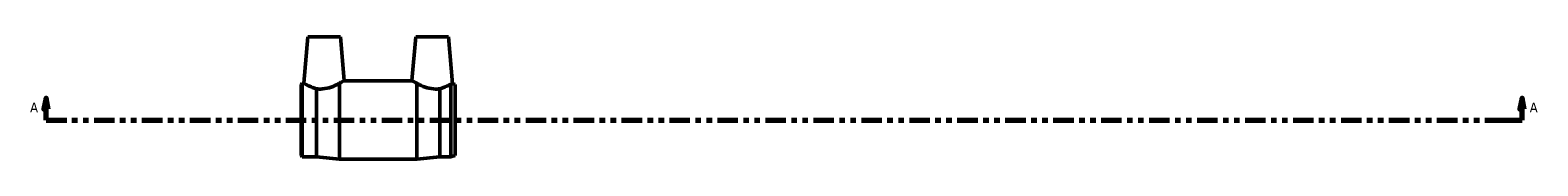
# Model space of a CAD drawing. Header units: inches. Extents: x -26 to 77, y -45 to 82.
# Tile 4 of 6: x 17.1 to 44.47, y 27.31 to 29.53. Entities that reach past the tile are written whole.
import ezdxf

# ---------------------------------------------------------------- set-up
doc = ezdxf.new("R2010")
doc.units = ezdxf.units.IN
doc.header["$MEASUREMENT"] = 0
doc.linetypes.add('DOUBLE_DASH_CHAIN', pattern=[1.2403, 0.6614, -0.0827, 0.1654, -0.0827, 0.1654, -0.0827])
doc.layers.add('Section Line (ANSI)', color=7, linetype='DOUBLE_DASH_CHAIN', lineweight=70)
doc.layers.add('Visible (ANSI)', color=7, linetype='Continuous', lineweight=50)
doc.styles.add('Label Text (ANSI)', font='tahoma.ttf')

# ---------------------------------------------------------------- blocks, each defined once
blk = doc.blocks.new('2dTransSection0')
at = {"layer": 'Section Line (ANSI)', "linetype": 'Continuous'}
for p, q in [((17.388, 28.41), (17.349, 28.213)), ((17.349, 28.213), (17.427, 28.213)), ((17.388, 28.213), (17.388, 28.41)), ((17.427, 28.213), (17.388, 28.41)), ((17.388, 28.016), (17.388, 28.213)), ((44.189, 28.41), (44.15, 28.213)), ((44.15, 28.213), (44.228, 28.213)), ((44.189, 28.213), (44.189, 28.41)), ((44.228, 28.213), (44.189, 28.41)), ((44.189, 28.016), (44.189, 28.213)), ((17.388, 28.016), (17.764, 28.016)), ((43.813, 28.016), (44.189, 28.016))]:
    blk.add_line(p, q, dxfattribs=at)
at = {"layer": 'Section Line (ANSI)', "linetype": 'DOUBLE_DASH_CHAIN', "ltscale": 0.560661}
blk.add_line((17.388, 28.016), (44.189, 28.016), dxfattribs=at)
at = {"layer": 'Section Line (ANSI)', "linetype": 'Continuous', "flags": 128}
for points in [[(17.427, 28.213), (17.388, 28.41), (17.349, 28.213), (17.427, 28.213)], [(44.228, 28.213), (44.189, 28.41), (44.15, 28.213), (44.228, 28.213)]]:
    blk.add_lwpolyline(points, dxfattribs=at)
at = {"layer": 'Section Line (ANSI)'}
for points in [[(17.427, 28.213), (17.388, 28.41), (17.349, 28.213), (17.427, 28.213)], [(44.228, 28.213), (44.189, 28.41), (44.15, 28.213), (44.228, 28.213)]]:
    blk.add_solid(points, dxfattribs=at)
at = {"layer": 'Section Line (ANSI)', "char_height": 0.18, "attachment_point": 7, "style": 'Label Text (ANSI)'}
for insert in [(17.098, 28.154), (44.326, 28.154)]:
    blk.add_mtext('A', dxfattribs=dict(at, insert=insert))

msp = doc.modelspace()

# ---------------------------------------------------------------- linework, layer by layer
at = {"layer": 'Visible (ANSI)'}
for p, q in [((22.142, 29.526), (22.068, 28.683)), ((22.142, 29.526), (22.732, 29.526)), ((22.732, 29.526), (22.801, 28.735)), ((24.102, 29.526), (24.032, 28.735)), ((24.692, 29.526), (24.102, 29.526)), ((24.692, 29.526), (24.767, 28.676)), ((22.017, 28.663), (22.037, 28.683)), ((22.017, 27.369), (22.017, 28.663)), ((22.037, 27.349), (22.037, 28.683)), ((22.037, 28.683), (22.068, 28.683)), ((22.297, 27.349), (22.297, 28.584)), ((22.717, 27.306), (22.717, 28.684)), ((22.788, 28.726), (24.046, 28.726)), ((24.117, 27.306), (24.117, 28.684)), ((24.537, 28.584), (24.537, 27.349)), ((24.735, 27.349), (24.735, 28.666)), ((24.817, 28.663), (24.767, 28.676)), ((24.817, 27.369), (24.817, 28.663)), ((22.017, 27.369), (22.037, 27.349)), ((22.037, 27.349), (22.297, 27.349)), ((22.297, 27.349), (22.717, 27.306)), ((22.717, 27.306), (24.117, 27.306)), ((24.537, 27.349), (24.117, 27.306)), ((24.537, 27.349), (24.735, 27.349)), ((24.817, 27.369), (24.735, 27.349))]:
    msp.add_line(p, q, dxfattribs=at)
for points, knots in [([(22.297, 28.584), (22.295, 28.584), (22.294, 28.585), (22.247, 28.597), (22.206, 28.614), (22.142, 28.643), (22.115, 28.657), (22.077, 28.678), (22.068, 28.683), (22.068, 28.683)], [3.303111, 3.303111, 3.303111, 3.303111, 3.315517, 3.315517, 3.686117, 3.686117, 4.051747, 4.051747, 4.417376, 4.417376, 4.417376, 4.417376]), ([(22.413, 28.581), (22.39, 28.579), (22.367, 28.578), (22.328, 28.58), (22.312, 28.582), (22.297, 28.584)], [0, 0, 0, 0, 0.1738001, 0.1738001, 0.2949505, 0.2949505, 0.2949505, 0.2949505]), ([(22.717, 28.684), (22.708, 28.679), (22.699, 28.675), (22.656, 28.652), (22.613, 28.631), (22.517, 28.598), (22.464, 28.585), (22.413, 28.581)], [-0.8915966, -0.8915966, -0.8915966, -0.8915966, -0.7855754, -0.7855754, -0.3927877, -0.3927877, 0, 0, 0, 0]), ([(22.717, 28.684), (22.739, 28.696), (22.758, 28.707), (22.791, 28.728), (22.801, 28.735), (22.801, 28.735)], [0.8915966, 0.8915966, 0.8915966, 0.8915966, 1.1626342, 1.1626342, 1.5396931, 1.5396931, 1.5396931, 1.5396931]), ([(24.117, 28.684), (24.095, 28.696), (24.076, 28.707), (24.042, 28.728), (24.032, 28.735), (24.032, 28.735)], [0.8915966, 0.8915966, 0.8915966, 0.8915966, 1.1626342, 1.1626342, 1.5396931, 1.5396931, 1.5396931, 1.5396931]), ([(24.421, 28.581), (24.37, 28.585), (24.317, 28.598), (24.221, 28.631), (24.178, 28.652), (24.134, 28.675), (24.125, 28.679), (24.117, 28.684)], [0, 0, 0, 0, 0.3927877, 0.3927877, 0.7855754, 0.7855754, 0.8915966, 0.8915966, 0.8915966, 0.8915966]), ([(24.537, 28.584), (24.521, 28.582), (24.506, 28.58), (24.467, 28.578), (24.444, 28.579), (24.421, 28.581)], [-0.2949505, -0.2949505, -0.2949505, -0.2949505, -0.1738001, -0.1738001, 0, 0, 0, 0]), ([(24.735, 28.666), (24.717, 28.656), (24.69, 28.642), (24.628, 28.614), (24.587, 28.597), (24.54, 28.585), (24.538, 28.584), (24.537, 28.584)], [4.7995435, 4.7995435, 4.7995435, 4.7995435, 5.1486359, 5.1486359, 5.5192355, 5.5192355, 5.5316421, 5.5316421, 5.5316421, 5.5316421]), ([(24.767, 28.676), (24.767, 28.676), (24.759, 28.673), (24.74, 28.668), (24.738, 28.667), (24.735, 28.666)], [4.5083055, 4.5083055, 4.5083055, 4.5083055, 4.8372279, 4.8372279, 4.8855879, 4.8855879, 4.8855879, 4.8855879])]:
    msp.add_open_spline(points, degree=3, knots=knots, dxfattribs=at)

# ---------------------------------------------------------------- block references
at = {"layer": 'Section Line (ANSI)'}
msp.add_blockref('2dTransSection0', (0, 0), dxfattribs=at)

doc.saveas('drawing.dxf')
